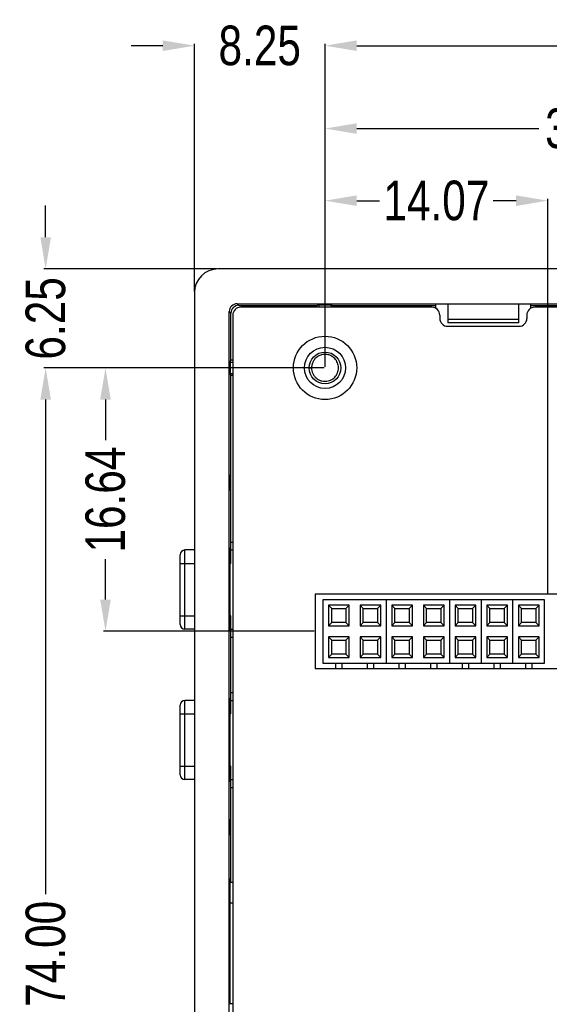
# Model space of a CAD drawing. Header units: inches. Extents: x -81 to 229, y -71 to 99.
# Tile 4 of 12: x 132 to 165, y 15 to 77. Entities that reach past the tile are written whole.
import ezdxf

# ---------------------------------------------------------------- set-up
doc = ezdxf.new("R2010")
doc.units = ezdxf.units.IN
doc.header["$LTSCALE"] = 1.21
doc.header["$MEASUREMENT"] = 0
doc.header["$PDMODE"] = 3
doc.header["$PDSIZE"] = 0.3125
doc.layers.get('0').update_dxf_attribs({"linetype": 'CONTINUOUS'})
doc.layers.get('Defpoints').update_dxf_attribs({"linetype": 'CONTINUOUS'})
doc.layers.add('DIM', color=3, linetype='CONTINUOUS')
doc.styles.get("Standard").update_dxf_attribs({"font": 'txt', "width": 0.8})
doc.dimstyles.get("Standard").update_dxf_attribs({"dimtxt": 0.15625, "dimasz": 0.1875, "dimexe": 0.125, "dimexo": 0.0625, "dimgap": 0.09, "dimtad": 0, "dimtih": 1, "dimtoh": 1, "dimzin": 4, "dimdsep": 46, "dimtxsty": 'STANDARD', "dimblk": '_FILLED', "dimblk1": '_FILLED', "dimblk2": '_FILLED', "dimcen": 0.09, "dimazin": 1, "dimtp": 0.01, "dimtm": 0.01, "dimtfac": 1, "dimtofl": 0, "dimtmove": 0, "dimatfit": 3, "dimldrblk": '_FILLED', "dimfxl": 1, "dimtolj": 1, "dimtzin": 4, "dimarcsym": 0})

# ---------------------------------------------------------------- blocks, each defined once
blk = doc.blocks.new('_FILLED')
at = {"color": 0, "linetype": 'ByBlock'}
blk.add_solid([(0, 0), (-1, 0.167), (-1, -0.167)], dxfattribs=at)
blk = doc.blocks.new('*D8')
at = {"layer": 'Defpoints', "color": 0}
for p in [(221.049, 75.409), (151.052, 55.063), (221.049, 55.06)]:
    blk.add_point(p, dxfattribs=at)
at = {"layer": 'DIM', "color": 0, "lineweight": -2}
for p, q in [((151.052, 55.126), (151.052, 75.534)), ((153.052, 75.409), (182.461, 75.409)), ((219.049, 75.409), (189.641, 75.409)), ((221.049, 55.122), (221.049, 75.534))]:
    blk.add_line(p, q, dxfattribs=at)
at = {"layer": 'DIM', "color": 0, "lineweight": -2, "xscale": 2, "yscale": 2, "zscale": 2, "rotation": 180}
blk.add_blockref('_FILLED', (151.052, 75.409), dxfattribs=at)
at = {"layer": 'DIM', "color": 0, "lineweight": -2, "xscale": 2, "yscale": 2, "zscale": 2}
blk.add_blockref('_FILLED', (221.049, 75.409), dxfattribs=at)
at = {"layer": 'DIM', "insert": (186.051, 75.409), "char_height": 2.5, "attachment_point": 5}
blk.add_mtext('\\A1;70.00', dxfattribs=at)
blk = doc.blocks.new('*D9')
at = {"layer": 'Defpoints', "color": 0}
for p in [(151.052, 55.063), (133.403, -18.937), (151.052, -18.937)]:
    blk.add_point(p, dxfattribs=at)
at = {"layer": 'DIM', "color": 0, "lineweight": -2}
for p, q in [((150.99, 55.063), (133.278, 55.063)), ((133.403, 53.063), (133.403, 21.82)), ((133.403, -16.937), (133.403, 14.306)), ((150.99, -18.937), (133.278, -18.937))]:
    blk.add_line(p, q, dxfattribs=at)
at = {"layer": 'DIM', "color": 0, "lineweight": -2, "xscale": 2, "yscale": 2, "zscale": 2}
for p, rotation in [((133.403, 55.063), 90), ((133.403, -18.937), 270)]:
    blk.add_blockref('_FILLED', p, dxfattribs=dict(at, rotation=rotation))
at = {"layer": 'DIM', "insert": (133.403, 18.063), "char_height": 2.5, "attachment_point": 5, "rotation": 90}
blk.add_mtext('\\A1;74.00', dxfattribs=at)
blk = doc.blocks.new('*D10')
at = {"layer": 'Defpoints', "color": 0}
for p in [(142.802, 75.409), (142.802, 59.813), (151.052, 55.063)]:
    blk.add_point(p, dxfattribs=at)
at = {"layer": 'DIM', "color": 0, "lineweight": -2}
for p, q in [((140.802, 75.409), (138.802, 75.409)), ((142.802, 59.876), (142.802, 75.534)), ((151.052, 55.126), (151.052, 75.534)), ((153.052, 75.409), (155.052, 75.409))]:
    blk.add_line(p, q, dxfattribs=at)
at = {"layer": 'DIM', "color": 0, "lineweight": -2, "xscale": 2, "yscale": 2, "zscale": 2}
blk.add_blockref('_FILLED', (142.802, 75.409), dxfattribs=at)
at = {"layer": 'DIM', "color": 0, "lineweight": -2, "xscale": 2, "yscale": 2, "zscale": 2, "rotation": 180}
blk.add_blockref('_FILLED', (151.052, 75.409), dxfattribs=at)
at = {"layer": 'DIM', "insert": (146.927, 75.409), "char_height": 2.5, "attachment_point": 5}
blk.add_mtext('\\A1;8.25', dxfattribs=at)
blk = doc.blocks.new('*D11')
at = {"layer": 'Defpoints', "color": 0}
for p in [(133.403, 61.313), (144.302, 61.313), (151.05, 55.061)]:
    blk.add_point(p, dxfattribs=at)
at = {"layer": 'DIM', "color": 0, "lineweight": -2}
for p, q in [((133.403, 63.313), (133.403, 65.313)), ((144.239, 61.313), (133.278, 61.313)), ((150.987, 55.061), (133.278, 55.061)), ((133.403, 53.061), (133.403, 51.061))]:
    blk.add_line(p, q, dxfattribs=at)
at = {"layer": 'DIM', "color": 0, "lineweight": -2, "xscale": 2, "yscale": 2, "zscale": 2}
for p, rotation in [((133.403, 61.313), 270), ((133.403, 55.061), 90)]:
    blk.add_blockref('_FILLED', p, dxfattribs=dict(at, rotation=rotation))
at = {"layer": 'DIM', "insert": (133.403, 58.187), "char_height": 2.5, "attachment_point": 5, "rotation": 90}
blk.add_mtext('\\A1;6.25', dxfattribs=at)
blk = doc.blocks.new('*D12')
at = {"layer": 'Defpoints', "color": 0}
for p in [(151.052, 70.176), (151.052, 55.063), (185.562, 45.563)]:
    blk.add_point(p, dxfattribs=at)
at = {"layer": 'DIM', "color": 0, "lineweight": -2}
for p, q in [((151.052, 55.126), (151.052, 70.301)), ((185.562, 45.626), (185.562, 70.301)), ((153.052, 70.176), (164.55, 70.176)), ((183.562, 70.176), (172.063, 70.176))]:
    blk.add_line(p, q, dxfattribs=at)
at = {"layer": 'DIM', "color": 0, "lineweight": -2, "xscale": 2, "yscale": 2, "zscale": 2, "rotation": 180}
blk.add_blockref('_FILLED', (151.052, 70.176), dxfattribs=at)
at = {"layer": 'DIM', "color": 0, "lineweight": -2, "xscale": 2, "yscale": 2, "zscale": 2}
blk.add_blockref('_FILLED', (185.562, 70.176), dxfattribs=at)
at = {"layer": 'DIM', "insert": (168.307, 70.176), "char_height": 2.5, "attachment_point": 5}
blk.add_mtext('\\A1;34.51', dxfattribs=at)
blk = doc.blocks.new('*D13')
at = {"layer": 'Defpoints', "color": 0}
for p in [(165.122, 65.621), (151.052, 55.063), (165.122, 40.778)]:
    blk.add_point(p, dxfattribs=at)
at = {"layer": 'DIM', "color": 0, "lineweight": -2}
for p, q in [((151.052, 55.126), (151.052, 65.746)), ((153.052, 65.621), (154.497, 65.621)), ((163.122, 65.621), (161.677, 65.621)), ((165.122, 40.841), (165.122, 65.746))]:
    blk.add_line(p, q, dxfattribs=at)
at = {"layer": 'DIM', "color": 0, "lineweight": -2, "xscale": 2, "yscale": 2, "zscale": 2, "rotation": 180}
blk.add_blockref('_FILLED', (151.052, 65.621), dxfattribs=at)
at = {"layer": 'DIM', "color": 0, "lineweight": -2, "xscale": 2, "yscale": 2, "zscale": 2}
blk.add_blockref('_FILLED', (165.122, 65.621), dxfattribs=at)
at = {"layer": 'DIM', "insert": (158.087, 65.621), "char_height": 2.5, "attachment_point": 5}
blk.add_mtext('\\A1;14.07', dxfattribs=at)
blk = doc.blocks.new('*D14')
at = {"layer": 'Defpoints', "color": 0}
for p in [(151.052, 55.063), (137.183, 38.428), (150.422, 38.428)]:
    blk.add_point(p, dxfattribs=at)
at = {"layer": 'DIM', "color": 0, "lineweight": -2}
for p, q in [((150.99, 55.063), (137.058, 55.063)), ((137.183, 53.063), (137.183, 50.502)), ((137.183, 40.428), (137.183, 42.989)), ((150.36, 38.428), (137.058, 38.428))]:
    blk.add_line(p, q, dxfattribs=at)
at = {"layer": 'DIM', "color": 0, "lineweight": -2, "xscale": 2, "yscale": 2, "zscale": 2}
for p, rotation in [((137.183, 55.063), 90), ((137.183, 38.428), 270)]:
    blk.add_blockref('_FILLED', p, dxfattribs=dict(at, rotation=rotation))
at = {"layer": 'DIM', "insert": (137.183, 46.746), "char_height": 2.5, "attachment_point": 5, "rotation": 90}
blk.add_mtext('\\A1;16.64', dxfattribs=at)

msp = doc.modelspace()

# ---------------------------------------------------------------- linework, layer by layer
at = {"color": 7, "linetype": 'Continuous'}
for p, q in [((227.802, 61.313), (144.302, 61.313)), ((142.802, 59.813), (142.802, -23.687)), ((145.603, 59.012), (145.502, 59.113)), ((145.502, 59.113), (226.602, 59.113)), ((158.052, 58.815), (158.052, 59.099)), ((158.052, 59.099), (158.802, 59.099)), ((158.802, 59.113), (158.802, 57.913)), ((163.302, 57.913), (163.302, 59.113)), ((163.302, 59.099), (164.052, 59.099)), ((164.052, 58.815), (164.052, 59.099)), ((145.002, -22.487), (145.002, 58.613)), ((145.002, 58.613), (145.103, 58.512)), ((145.103, 55.551), (145.103, 58.512)), ((145.603, 59.012), (150.564, 59.012)), ((157.802, 58.888), (145.727, 58.888)), ((150.682, 59.051), (150.564, 59.012)), ((150.564, 58.888), (150.564, 59.012)), ((150.682, 58.888), (150.682, 59.051)), ((150.682, 59.051), (151.422, 59.051)), ((151.422, 59.051), (151.422, 58.888)), ((151.422, 59.051), (151.54, 59.012)), ((151.54, 58.888), (151.54, 59.012)), ((151.54, 59.012), (158.052, 59.012)), ((164.052, 59.012), (208.052, 59.012)), ((207.802, 58.888), (164.302, 58.888)), ((145.227, 58.388), (145.227, -22.262)), ((158.302, 58.388), (158.302, 58.188)), ((158.802, 58.137), (163.302, 58.137)), ((163.302, 57.913), (158.802, 57.913)), ((163.802, 58.388), (163.802, 58.188)), ((158.802, 57.688), (163.302, 57.688)), ((145.064, 55.433), (145.103, 55.551)), ((145.064, 55.433), (145.064, 54.693)), ((145.064, 55.433), (145.227, 55.433)), ((145.227, 55.551), (145.103, 55.551)), ((151.578, 55.731), (151.575, 55.733)), ((151.578, 55.731), (151.575, 55.733)), ((150.052, 55.063), (150.202, 55.063)), ((150.202, 55.065), (150.202, 55.063)), ((150.202, 55.065), (150.202, 55.063)), ((145.064, 54.693), (145.103, 54.575)), ((145.227, 54.693), (145.064, 54.693)), ((145.103, 44.063), (145.103, 54.575)), ((145.227, 54.575), (145.103, 54.575)), ((150.525, 54.396), (150.526, 54.396)), ((150.525, 54.396), (150.526, 54.396)), ((142.202, 38.563), (142.202, 43.563)), ((142.802, 43.563), (142.202, 43.563)), ((145.056, 43.563), (145.227, 43.563)), ((145.102, 42.713), (145.102, 44.063)), ((145.102, 44.063), (145.227, 44.063)), ((141.902, 38.863), (141.902, 43.263)), ((141.902, 42.713), (142.802, 42.713)), ((145.051, 39.413), (145.051, 42.713)), ((145.102, 42.713), (145.051, 42.713)), ((150.422, 40.778), (150.422, 36.078)), ((179.822, 40.778), (150.422, 40.778)), ((150.922, 40.424), (150.922, 36.424)), ((164.922, 40.424), (150.922, 40.424)), ((154.922, 40.424), (154.922, 36.424)), ((158.922, 40.424), (158.922, 36.424)), ((160.922, 40.424), (160.922, 36.424)), ((162.922, 36.424), (162.922, 40.424)), ((164.922, 36.424), (164.922, 40.424)), ((151.272, 40.074), (151.272, 38.774)), ((151.272, 40.074), (151.472, 39.874)), ((152.572, 40.074), (151.272, 40.074)), ((151.472, 38.974), (151.472, 39.874)), ((151.472, 39.874), (152.372, 39.874)), ((152.372, 39.874), (152.572, 40.074)), ((152.372, 39.874), (152.372, 38.974)), ((152.572, 38.774), (152.572, 40.074)), ((153.272, 40.074), (153.272, 38.774)), ((153.472, 39.874), (153.272, 40.074)), ((154.572, 40.074), (153.272, 40.074)), ((153.472, 38.974), (153.472, 39.874)), ((153.472, 39.874), (154.372, 39.874)), ((154.572, 40.074), (154.372, 39.874)), ((154.372, 39.874), (154.372, 38.974)), ((154.572, 38.774), (154.572, 40.074)), ((155.272, 40.074), (155.272, 38.774)), ((155.272, 40.074), (155.472, 39.874)), ((156.572, 40.074), (155.272, 40.074)), ((155.472, 38.974), (155.472, 39.874)), ((155.472, 39.874), (156.372, 39.874)), ((156.372, 39.874), (156.572, 40.074)), ((156.372, 39.874), (156.372, 38.974)), ((156.572, 38.774), (156.572, 40.074)), ((157.272, 40.074), (157.272, 38.774)), ((157.472, 39.874), (157.272, 40.074)), ((158.572, 40.074), (157.272, 40.074)), ((157.472, 38.974), (157.472, 39.874)), ((157.472, 39.874), (158.372, 39.874)), ((158.572, 40.074), (158.372, 39.874)), ((158.372, 39.874), (158.372, 38.974)), ((158.572, 38.774), (158.572, 40.074)), ((159.272, 40.074), (159.272, 38.774)), ((159.272, 40.074), (159.472, 39.874)), ((160.572, 40.074), (159.272, 40.074)), ((159.472, 38.974), (159.472, 39.874)), ((159.472, 39.874), (160.372, 39.874)), ((160.372, 39.874), (160.572, 40.074)), ((160.372, 39.874), (160.372, 38.974)), ((160.572, 38.774), (160.572, 40.074)), ((161.272, 40.074), (161.272, 38.774)), ((161.272, 40.074), (161.472, 39.874)), ((162.572, 40.074), (161.272, 40.074)), ((161.472, 38.974), (161.472, 39.874)), ((161.472, 39.874), (162.372, 39.874)), ((162.572, 40.074), (162.372, 39.874)), ((162.372, 39.874), (162.372, 38.974)), ((162.572, 38.774), (162.572, 40.074)), ((163.272, 40.074), (163.272, 38.774)), ((163.472, 39.874), (163.272, 40.074)), ((164.572, 40.074), (163.272, 40.074)), ((163.472, 38.974), (163.472, 39.874)), ((163.472, 39.874), (164.372, 39.874)), ((164.572, 40.074), (164.372, 39.874)), ((164.372, 39.874), (164.372, 38.974)), ((164.572, 38.774), (164.572, 40.074)), ((141.902, 39.413), (142.802, 39.413)), ((145.102, 39.413), (145.051, 39.413)), ((145.102, 38.063), (145.102, 39.413)), ((142.802, 38.563), (142.202, 38.563)), ((145.056, 38.563), (145.227, 38.563)), ((151.272, 38.774), (151.472, 38.974)), ((151.272, 38.774), (152.572, 38.774)), ((152.372, 38.974), (151.472, 38.974)), ((152.372, 38.974), (152.572, 38.774)), ((153.472, 38.974), (153.272, 38.774)), ((153.272, 38.774), (154.572, 38.774)), ((154.372, 38.974), (153.472, 38.974)), ((154.572, 38.774), (154.372, 38.974)), ((155.272, 38.774), (155.472, 38.974)), ((155.272, 38.774), (156.572, 38.774)), ((156.372, 38.974), (155.472, 38.974)), ((156.372, 38.974), (156.572, 38.774)), ((157.472, 38.974), (157.272, 38.774)), ((157.272, 38.774), (158.572, 38.774)), ((158.372, 38.974), (157.472, 38.974)), ((158.572, 38.774), (158.372, 38.974)), ((159.272, 38.774), (159.472, 38.974)), ((159.272, 38.774), (160.572, 38.774)), ((160.372, 38.974), (159.472, 38.974)), ((160.372, 38.974), (160.572, 38.774)), ((161.472, 38.974), (161.272, 38.774)), ((161.272, 38.774), (162.572, 38.774)), ((162.372, 38.974), (161.472, 38.974)), ((162.572, 38.774), (162.372, 38.974)), ((163.472, 38.974), (163.272, 38.774)), ((163.272, 38.774), (164.572, 38.774)), ((164.372, 38.974), (163.472, 38.974)), ((164.572, 38.774), (164.372, 38.974)), ((145.102, 38.063), (145.227, 38.063)), ((145.103, 34.563), (145.103, 38.063)), ((151.272, 38.074), (151.272, 36.774)), ((151.472, 37.874), (151.272, 38.074)), ((152.572, 38.074), (151.272, 38.074)), ((152.572, 38.074), (152.372, 37.874)), ((152.572, 36.774), (152.572, 38.074)), ((153.272, 38.074), (153.272, 36.774)), ((153.472, 37.874), (153.272, 38.074)), ((154.572, 38.074), (153.272, 38.074)), ((154.572, 38.074), (154.372, 37.874)), ((154.572, 36.774), (154.572, 38.074)), ((155.272, 38.074), (155.272, 36.774)), ((155.472, 37.874), (155.272, 38.074)), ((156.572, 38.074), (155.272, 38.074)), ((156.572, 38.074), (156.372, 37.874)), ((156.572, 36.774), (156.572, 38.074)), ((157.272, 38.074), (157.272, 36.774)), ((157.472, 37.874), (157.272, 38.074)), ((158.572, 38.074), (157.272, 38.074)), ((158.572, 38.074), (158.372, 37.874)), ((158.572, 36.774), (158.572, 38.074)), ((159.272, 38.074), (159.272, 36.774)), ((159.472, 37.874), (159.272, 38.074)), ((160.572, 38.074), (159.272, 38.074)), ((160.572, 38.074), (160.372, 37.874)), ((160.572, 36.774), (160.572, 38.074)), ((161.272, 38.074), (161.272, 36.774)), ((161.472, 37.874), (161.272, 38.074)), ((162.572, 38.074), (161.272, 38.074)), ((162.572, 38.074), (162.372, 37.874)), ((162.572, 36.774), (162.572, 38.074)), ((163.272, 38.074), (163.272, 36.774)), ((163.472, 37.874), (163.272, 38.074)), ((164.572, 38.074), (163.272, 38.074)), ((164.572, 38.074), (164.372, 37.874)), ((164.572, 36.774), (164.572, 38.074)), ((151.472, 36.974), (151.472, 37.874)), ((151.472, 37.874), (152.372, 37.874)), ((152.372, 37.874), (152.372, 36.974)), ((153.472, 36.974), (153.472, 37.874)), ((153.472, 37.874), (154.372, 37.874)), ((154.372, 37.874), (154.372, 36.974)), ((155.472, 36.974), (155.472, 37.874)), ((155.472, 37.874), (156.372, 37.874)), ((156.372, 37.874), (156.372, 36.974)), ((157.472, 36.974), (157.472, 37.874)), ((157.472, 37.874), (158.372, 37.874)), ((158.372, 37.874), (158.372, 36.974)), ((159.472, 36.974), (159.472, 37.874)), ((159.472, 37.874), (160.372, 37.874)), ((160.372, 37.874), (160.372, 36.974)), ((161.472, 36.974), (161.472, 37.874)), ((161.472, 37.874), (162.372, 37.874)), ((162.372, 37.874), (162.372, 36.974)), ((163.472, 36.974), (163.472, 37.874)), ((163.472, 37.874), (164.372, 37.874)), ((164.372, 37.874), (164.372, 36.974)), ((151.472, 36.974), (151.272, 36.774)), ((151.272, 36.774), (152.572, 36.774)), ((152.372, 36.974), (151.472, 36.974)), ((152.572, 36.774), (152.372, 36.974)), ((153.472, 36.974), (153.272, 36.774)), ((153.272, 36.774), (154.572, 36.774)), ((154.372, 36.974), (153.472, 36.974)), ((154.572, 36.774), (154.372, 36.974)), ((155.472, 36.974), (155.272, 36.774)), ((155.272, 36.774), (156.572, 36.774)), ((156.372, 36.974), (155.472, 36.974)), ((156.572, 36.774), (156.372, 36.974)), ((157.472, 36.974), (157.272, 36.774)), ((157.272, 36.774), (158.572, 36.774)), ((158.372, 36.974), (157.472, 36.974)), ((158.572, 36.774), (158.372, 36.974)), ((159.472, 36.974), (159.272, 36.774)), ((159.272, 36.774), (160.572, 36.774)), ((160.372, 36.974), (159.472, 36.974)), ((160.572, 36.774), (160.372, 36.974)), ((161.472, 36.974), (161.272, 36.774)), ((161.272, 36.774), (162.572, 36.774)), ((162.372, 36.974), (161.472, 36.974)), ((162.572, 36.774), (162.372, 36.974)), ((163.472, 36.974), (163.272, 36.774)), ((163.272, 36.774), (164.572, 36.774)), ((164.372, 36.974), (163.472, 36.974)), ((164.572, 36.774), (164.372, 36.974)), ((150.422, 36.078), (179.822, 36.078)), ((150.922, 36.424), (164.922, 36.424)), ((151.722, 36.424), (151.722, 36.078)), ((152.122, 36.424), (152.122, 36.078)), ((153.722, 36.424), (153.722, 36.078)), ((154.122, 36.424), (154.122, 36.078)), ((155.722, 36.424), (155.722, 36.078)), ((156.122, 36.424), (156.122, 36.078)), ((157.722, 36.424), (157.722, 36.078)), ((158.122, 36.424), (158.122, 36.078)), ((159.722, 36.424), (159.722, 36.078)), ((160.122, 36.424), (160.122, 36.078)), ((161.722, 36.424), (161.722, 36.078)), ((162.122, 36.424), (162.122, 36.078)), ((163.722, 36.424), (163.722, 36.078)), ((164.122, 36.424), (164.122, 36.078)), ((145.102, 33.213), (145.102, 34.563)), ((145.102, 34.563), (145.227, 34.563)), ((141.902, 29.363), (141.902, 33.763)), ((142.202, 29.063), (142.202, 34.063)), ((142.802, 34.063), (142.202, 34.063)), ((145.056, 34.063), (145.227, 34.063)), ((141.902, 33.213), (142.802, 33.213)), ((145.051, 29.913), (145.051, 33.213)), ((145.102, 33.213), (145.051, 33.213)), ((141.902, 29.913), (142.802, 29.913)), ((145.102, 29.913), (145.051, 29.913)), ((145.102, 28.563), (145.102, 29.913)), ((142.802, 29.063), (142.202, 29.063)), ((145.056, 29.063), (145.227, 29.063)), ((145.102, 28.563), (145.227, 28.563)), ((145.103, 22.558), (145.103, 28.563)), ((145.227, 22.558), (145.046, 22.558)), ((145.04, 21.278), (145.227, 21.278)), ((145.04, 21.253), (145.04, 14.873)), ((145.227, 14.898), (145.04, 14.898))]:
    msp.add_line(p, q, dxfattribs=at)
for radius in [2, 1.3, 1]:
    msp.add_circle((151.052, 55.063), radius, dxfattribs=at)
for centre, radius, start, end in [((145.727, 58.388), 0.5, 90, 180), ((157.802, 58.388), 0.5, 0, 90), ((164.302, 58.388), 0.5, 90, 180), ((158.802, 58.188), 0.5, 180, 270), ((163.302, 58.188), 0.5, 270, 0), ((151.049, 55.06), 0.854, 52.0106, 53.46147), ((151.049, 55.06), 0.854, 49.13518, 51.77527), ((151.05, 55.061), 0.847, 230.28074, 231.69477), ((151.05, 55.061), 0.848, 231.76798, 231.93246), ((151.052, 55.063), 0.85, 231.93371, 234.72613), ((142.202, 43.263), 0.3, 90, 180), ((142.202, 38.863), 0.3, 180, 270), ((142.202, 33.763), 0.3, 90, 180), ((142.202, 29.363), 0.3, 180, 270)]:
    msp.add_arc(centre, radius, start, end, dxfattribs=at)
for centre, major_axis, ratio, start_param, end_param in [((144.302, 59.813), (1.061, -1.061), 0.999924, 2.356229, 3.926957), ((145.502, 58.613), (-0.354, 0.354), 0.999924, -0.78536, 0.78536), ((145.603, 58.512), (0.354, -0.354), 0.999924, 2.356233, 3.926953), ((145.06, 42.713), (0, 1), 0.008727, 0, 1.570796), ((145.071, 42.713), (0, 1), 0.008727, -0.538123, 0), ((145.06, 39.413), (0, 1), 0.008727, -4.712389, -3.141593), ((145.071, 39.413), (0, 1), 0.008727, -3.141593, -2.603469), ((145.06, 33.213), (0, 1), 0.008727, 0, 1.570796), ((145.071, 33.213), (0, 1), 0.008727, -0.538123, 0), ((145.06, 29.913), (0, 1), 0.008727, -4.712389, -3.141593), ((145.071, 29.913), (0, 1), 0.008727, -3.141593, -2.603469), ((145.054, 21.253), (0, 1.56), 0.008727, 6.283185, 7.853982), ((145.059, 21.253), (0, 1.56), 0.008727, -0.578721, 0)]:
    msp.add_ellipse(centre, major_axis=major_axis, ratio=ratio, start_param=start_param, end_param=end_param, dxfattribs=at)
for centre in [(145.066, 47.813), (145.066, 26.063)]:
    msp.add_ellipse(centre, major_axis=(0, 0.5), ratio=0.008727, dxfattribs=at)
for points, knots in [([(151.558, 55.746), (151.526, 55.769), (151.46, 55.812), (151.318, 55.877), (151.126, 55.921), (150.89, 55.908), (150.666, 55.832), (150.471, 55.698), (150.32, 55.516), (150.224, 55.299), (150.202, 55.143), (150.202, 55.065)], [0, 0, 0, 0, 0.062633, 0.125263, 0.250224, 0.37519, 0.500149, 0.625116, 0.750074, 0.875042, 1, 1, 1, 1]), ([(150.561, 54.369), (150.605, 54.338), (150.675, 54.298), (150.776, 54.258), (150.879, 54.228), (151.013, 54.209), (151.175, 54.217), (151.333, 54.255), (151.481, 54.323), (151.613, 54.418), (151.725, 54.536), (151.813, 54.672), (151.873, 54.823), (151.903, 54.983), (151.903, 55.145), (151.872, 55.305), (151.812, 55.456), (151.724, 55.592), (151.649, 55.671), (151.608, 55.706)], [0, 0, 0, 0, 0.062495, 0.09378, 0.125064, 0.187558, 0.250053, 0.312551, 0.375045, 0.437539, 0.500038, 0.562532, 0.625026, 0.687525, 0.750019, 0.812513, 0.875011, 0.937506, 1, 1, 1, 1]), ([(150.202, 55.063), (150.202, 55.001), (150.216, 54.877), (150.276, 54.699), (150.374, 54.539), (150.461, 54.449), (150.509, 54.409)], [0, 0, 0, 0, 0.250008, 0.499995, 0.750001, 1, 1, 1, 1])]:
    msp.add_open_spline(points, degree=3, knots=knots, dxfattribs=at)

# ---------------------------------------------------------------- dimensions: what is measured, and where the dimension line sits
at = {"layer": 'DIM'}
for base, p1, p2, picture, middle in [((142.802, 75.409), (151.052, 55.063), (142.802, 59.813), '*D10', (146.927, 75.409)), ((221.049, 75.409), (151.052, 55.063), (221.049, 55.06), '*D8', (186.051, 75.409)), ((151.052, 70.176), (185.562, 45.563), (151.052, 55.063), '*D12', (168.307, 70.176)), ((165.122, 65.621), (151.052, 55.063), (165.122, 40.778), '*D13', (158.087, 65.621))]:
    dim = msp.add_linear_dim(base=base, p1=p1, p2=p2, dimstyle='STANDARD', override={"dimtxt": 2.5, "dimasz": 2, "dimtih": 0, "dimtoh": 0, "dimzin": 0, "dimcen": 0.198, "dimclrt": 256, "dimadec": 0, "dimazin": 0, "dimtp": 0, "dimtm": 0, "dimtdec": 4, "dimtzin": 0}, dxfattribs=at)
    dim.commit()
    dim.dimension.update_dxf_attribs({"geometry": picture, "text_midpoint": middle})
for base, p1, p2, picture, middle in [((133.403, 61.313), (151.05, 55.061), (144.302, 61.313), '*D11', (133.403, 58.187)), ((133.403, -18.937), (151.052, 55.063), (151.052, -18.937), '*D9', (133.403, 18.063)), ((137.182955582, 38.428042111), (151.052012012, 55.063042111), (150.422012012, 38.428042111), '*D14', (137.182955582, 46.745542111))]:
    dim = msp.add_linear_dim(base=base, p1=p1, p2=p2, angle=90, dimstyle='STANDARD', override={"dimtxt": 2.5, "dimasz": 2, "dimtih": 0, "dimtoh": 0, "dimzin": 0, "dimcen": 0.198, "dimclrt": 256, "dimadec": 0, "dimazin": 0, "dimtp": 0, "dimtm": 0, "dimtdec": 4, "dimtzin": 0}, dxfattribs=at)
    dim.commit()
    dim.dimension.update_dxf_attribs({"geometry": picture, "text_midpoint": middle})

doc.saveas('drawing.dxf')
